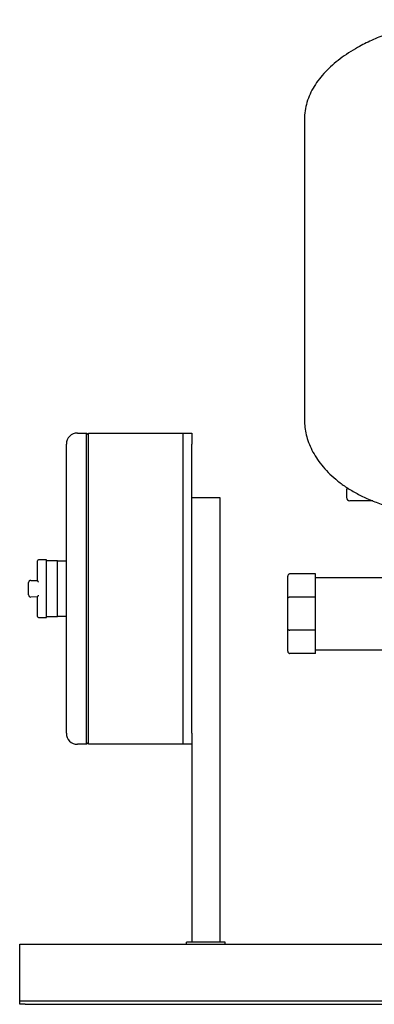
# Model space of a CAD drawing. Header units: millimetres. Extents: x 10 to 1774, y 13 to 899.
# Tile 4 of 8: x 874 to 1193, y 13 to 899. Entities that reach past the tile are written whole.
import ezdxf

# ---------------------------------------------------------------- set-up
doc = ezdxf.new("R2010")
doc.units = ezdxf.units.MM

msp = doc.modelspace()

# ---------------------------------------------------------------- linework, layer by layer
at = {"color": 7, "linetype": 'Continuous', "lineweight": 25}
for p, q in [((1130.33, 809.25), (1130.33, 538.65)), ((926.08, 527.05), (934.08, 527.05)), ((934.08, 507.05), (934.08, 527.05)), ((936.08, 525.05), (934.08, 527.05)), ((936.08, 527.05), (1021.08, 527.05)), ((936.08, 507.05), (936.08, 527.05)), ((1021.08, 527.05), (1029.08, 527.05)), ((1021.08, 517.05), (1021.08, 527.05)), ((1029.08, 527.05), (1029.08, 517.05)), ((916.08, 507.05), (916.08, 517.05)), ((1021.08, 257.05), (1021.08, 517.05)), ((1029.08, 257.05), (1029.08, 517.05)), ((916.08, 267.05), (916.08, 507.05)), ((934.08, 267.05), (934.08, 507.05)), ((936.08, 267.05), (936.08, 507.05)), ((1021.08, 267.05), (1021.08, 507.05)), ((1168.33, 476.05), (1168.33, 469.05)), ((1029.08, 469.05), (1054.08, 469.05)), ((1054.08, 469.05), (1054.08, 69.05)), ((1191.91, 466.05), (1171.33, 466.05)), ((890.08, 394.48), (890.08, 412.05)), ((898.08, 413.05), (891.08, 413.05)), ((898.08, 387.05), (898.08, 413.05)), ((908.08, 412.05), (898.08, 412.05)), ((908.08, 412.05), (916.08, 412.05)), ((908.08, 402.05), (908.08, 412.05)), ((908.08, 387.05), (908.08, 402.05)), ((1140.33, 400.3), (1117.33, 400.3)), ((1140.33, 379.36), (1140.33, 400.3)), ((882.08, 387.05), (882.08, 392.55)), ((884.08, 394.55), (890.08, 394.48)), ((1115.33, 378.53), (1115.33, 398.3)), ((1140.33, 397.05), (1259.33, 397.05)), ((882.08, 381.55), (882.08, 387.05)), ((898.08, 361.05), (898.08, 387.05)), ((908.08, 372.05), (908.08, 387.05)), ((890.08, 379.62), (884.08, 379.55)), ((890.08, 362.05), (890.08, 379.62)), ((1115.33, 350.57), (1115.33, 378.53)), ((1140.33, 379.36), (1117.33, 379.36)), ((1140.33, 349.74), (1140.33, 379.36)), ((908.08, 362.05), (908.08, 372.05)), ((891.08, 361.05), (898.08, 361.05)), ((898.08, 362.05), (908.08, 362.05)), ((916.08, 362.05), (908.08, 362.05)), ((1115.33, 330.8), (1115.33, 350.57)), ((1140.33, 349.74), (1117.33, 349.74)), ((1140.33, 328.8), (1140.33, 349.74)), ((1140.33, 328.8), (1117.33, 328.8)), ((1140.33, 332.05), (1298.33, 332.05)), ((916.08, 257.05), (916.08, 267.05)), ((934.08, 247.05), (934.08, 267.05)), ((936.08, 247.05), (936.08, 267.05)), ((1021.08, 247.05), (1021.08, 257.05)), ((1029.08, 257.05), (1029.08, 247.05)), ((934.08, 247.05), (936.08, 249.05)), ((934.08, 247.05), (926.08, 247.05)), ((1021.08, 247.05), (936.08, 247.05)), ((1029.08, 247.05), (1021.08, 247.05)), ((1029.08, 247.05), (1029.08, 69.05)), ((874.08, 67.05), (1774.08, 67.05)), ((874.08, 62.05), (874.08, 67.05)), ((874.08, 18.05), (874.08, 62.05)), ((1024.08, 67.05), (1024.08, 69.05)), ((1059.08, 69.05), (1024.08, 69.05)), ((1059.08, 67.05), (1059.08, 69.05)), ((874.08, 16.05), (874.08, 18.05)), ((874.08, 13.05), (874.08, 16.05)), ((874.08, 16.05), (879.08, 16.05)), ((879.08, 13.05), (874.08, 13.05)), ((879.08, 16.05), (1769.08, 16.05)), ((879.08, 13.05), (1769.08, 13.05))]:
    msp.add_line(p, q, dxfattribs=at)
for centre, radius, start, end in [((926.08, 517.05), 10, 90, 180), ((1171.33, 476.05), 3, 142.37196, 180), ((1171.33, 469.05), 3, 180, 270), ((891.08, 412.05), 1, 90, 180), ((884.08, 392.55), 2, 90, 180), ((884.08, 381.55), 2, 180, 270), ((891.08, 362.05), 1, 180, 270), ((926.08, 257.05), 10, 180, 270)]:
    msp.add_arc(centre, radius, start, end, dxfattribs=at)
for points, knots in [([(1275.33, 899.05), (1270.58, 898.94), (1260.99, 898.72), (1246.58, 897.01), (1232.16, 894.36), (1217.92, 890.71), (1204.06, 886.13), (1190.79, 880.66), (1179.49, 874.93), (1170.11, 869.27), (1162.51, 863.96), (1155.52, 858.28), (1149.23, 852.24), (1143.71, 845.86), (1139.02, 839.14), (1135.24, 832.1), (1132.46, 824.74), (1130.66, 817.09), (1130.44, 811.87), (1130.33, 809.25)], [0, 0, 0, 0, 0.076609, 0.154857, 0.234025, 0.313364, 0.392122, 0.469576, 0.545055, 0.596413, 0.646366, 0.694802, 0.741676, 0.787017, 0.830956, 0.873749, 0.915793, 0.957642, 1, 1, 1, 1]), ([(1130.33, 538.65), (1130.41, 536.49), (1130.57, 532.07), (1131.89, 525.36), (1134, 518.51), (1137.05, 511.6), (1141, 504.74), (1145.89, 498.02), (1151.73, 491.49), (1158.57, 485.21), (1166.45, 479.25), (1175.4, 473.68), (1185.45, 468.57), (1196.64, 464), (1208.01, 460.37), (1219.41, 457.52), (1230.69, 455.37), (1242.74, 453.67), (1251.05, 453.02), (1255.33, 452.68)], [0, 0, 0, 0, 0.039003, 0.079969, 0.123044, 0.168399, 0.216235, 0.265872, 0.318412, 0.374173, 0.43351, 0.496816, 0.564519, 0.637073, 0.714953, 0.780208, 0.849301, 0.922481, 1, 1, 1, 1]), ([(1117.33, 400.3), (1117.09, 400.3), (1116.84, 400.26), (1116.34, 400.06), (1116.11, 399.91), (1115.72, 399.52), (1115.56, 399.28), (1115.37, 398.79), (1115.33, 398.54), (1115.33, 398.3)], [0, 0, 0, 0, 0.25, 0.25, 0.5, 0.5, 0.75, 0.75, 1, 1, 1, 1]), ([(891.08, 393.01), (891.05, 393.05), (890.99, 393.13), (890.92, 393.24), (890.85, 393.33), (890.79, 393.41), (890.7, 393.54), (890.57, 393.7), (890.42, 393.91), (890.29, 394.1), (890.19, 394.24), (890.12, 394.35), (890.08, 394.43), (890.08, 394.47), (890.08, 394.48)], [0, 0, 0, 0, 0.06386, 0.12088, 0.171061, 0.214403, 0.250908, 0.383949, 0.499789, 0.63193, 0.749726, 0.839194, 0.922291, 1, 1, 1, 1]), ([(890.08, 379.62), (890.08, 379.62), (890.08, 379.64), (890.09, 379.67), (890.1, 379.71), (890.12, 379.75), (890.15, 379.8), (890.2, 379.88), (890.29, 380.01), (890.42, 380.19), (890.57, 380.4), (890.73, 380.6), (890.9, 380.84), (891.01, 381), (891.08, 381.09)], [0, 0, 0, 0, 0.038274, 0.077758, 0.118593, 0.160908, 0.20482, 0.250433, 0.368206, 0.500363, 0.61618, 0.749237, 0.853261, 1, 1, 1, 1]), ([(1117.33, 379.36), (1117.09, 379.36), (1116.84, 379.34), (1116.34, 379.26), (1116.11, 379.2), (1115.72, 379.03), (1115.56, 378.94), (1115.37, 378.73), (1115.33, 378.63), (1115.33, 378.53)], [0, 0, 0, 0, 0.25, 0.25, 0.5, 0.5, 0.75, 0.75, 1, 1, 1, 1]), ([(1115.33, 350.57), (1115.33, 350.47), (1115.37, 350.37), (1115.56, 350.16), (1115.72, 350.07), (1116.11, 349.9), (1116.34, 349.84), (1116.84, 349.76), (1117.09, 349.74), (1117.33, 349.74)], [0, 0, 0, 0, 0.25, 0.25, 0.5, 0.5, 0.75, 0.75, 1, 1, 1, 1]), ([(1115.33, 330.8), (1115.33, 330.56), (1115.37, 330.31), (1115.56, 329.82), (1115.72, 329.58), (1116.11, 329.19), (1116.34, 329.04), (1116.84, 328.84), (1117.09, 328.8), (1117.33, 328.8)], [0, 0, 0, 0, 0.25, 0.25, 0.5, 0.5, 0.75, 0.75, 1, 1, 1, 1])]:
    msp.add_open_spline(points, degree=3, knots=knots, dxfattribs=at)

doc.saveas('drawing.dxf')
